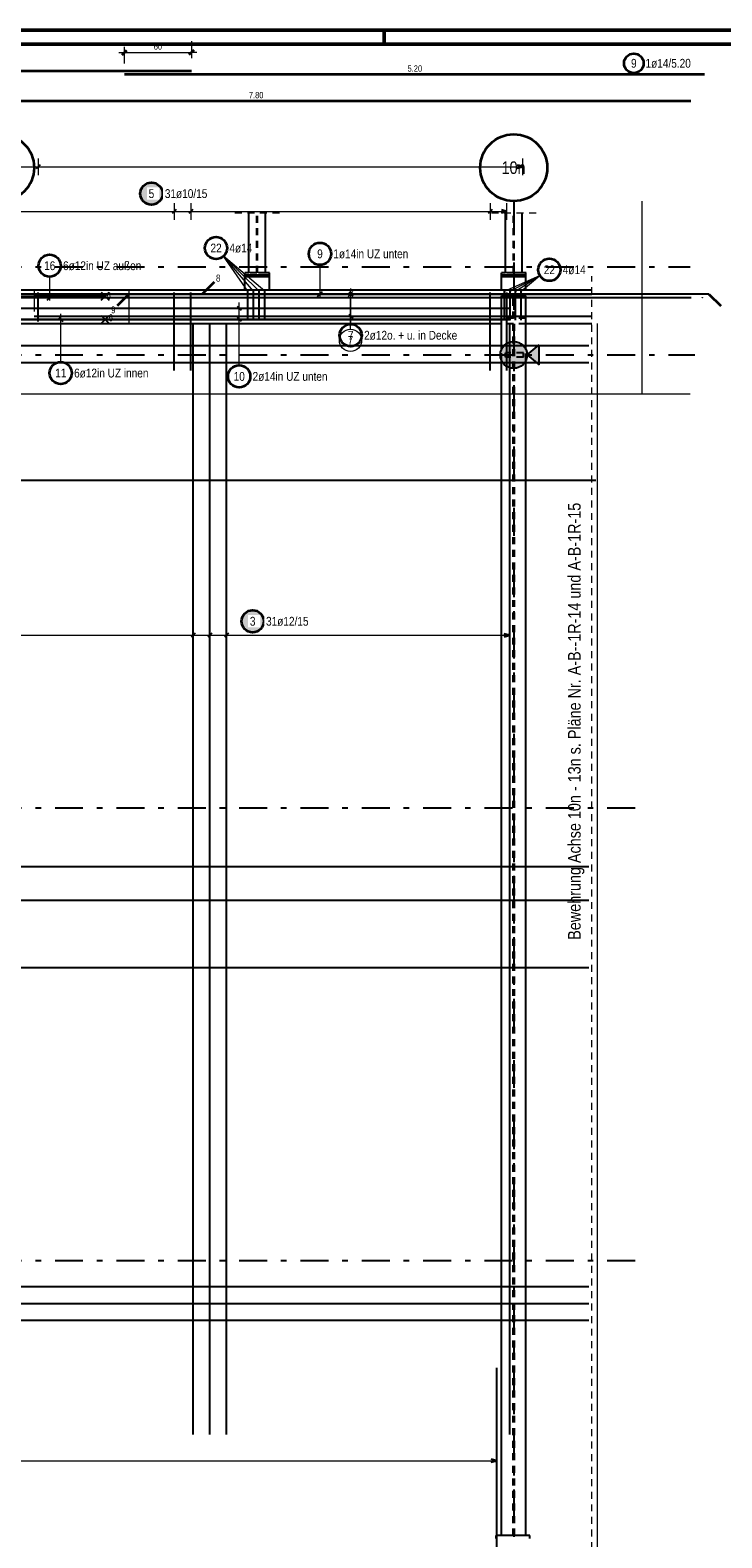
# Model space of a CAD drawing. Header units: millimetres. Extents: x -12 to 115, y -12 to 52.
# Tile 10 of 21: x 25 to 37, y 15 to 42. Entities that reach past the tile are written whole.
import ezdxf
from ezdxf.enums import TextEntityAlignment as Align

# ---------------------------------------------------------------- set-up
doc = ezdxf.new("R2010")
doc.units = ezdxf.units.MM
doc.linetypes.add('DASHDOTX2', pattern=[2, 1, -0.5, 0, -0.5])
doc.linetypes.add('HIDDEN', pattern=[0.375, 0.25, -0.125])
for name, color, linetype, lineweight in [('Achsen', 7, 'Continuous', 20), ('Bewehrung untere Lage', 7, 'Continuous', 20), ('Geschnittene Kanten', 7, 'Continuous', 20), ('Schraffuren', 7, 'Continuous', 20), ('Unterzug', 7, 'Continuous', 20)]:
    doc.layers.add(name, color=color, linetype=linetype, lineweight=lineweight)
doc.styles.add('Arial Narrow', font='ARIALN.TTF')
doc.dimstyles.new('Arch_Strakon_dimstyle', dxfattribs={"dimtxt": 17.5, "dimasz": 1, "dimexe": 1.25, "dimexo": 0.0625, "dimgap": 1, "dimtad": 0, "dimzin": 12, "dimdsep": 46, "dimtxsty": 'Arial Narrow', "dimblk": 'Arrowhead_Tick', "dimsah": 1, "dimcen": 0, "dimse1": 1, "dimse2": 1, "dimclrd": 6, "dimclrt": 3, "dimazin": 0, "dimtfac": 1, "dimtdec": 4, "dimtmove": 0, "dimatfit": 3, "dimldrblk": 'NONE', "dimfxl": 1, "dimtvp": 1, "dimtolj": 1, "dimtzin": 0, "dimlwd": 13, "dimarcsym": 2})

# ---------------------------------------------------------------- blocks, each defined once
blk = doc.blocks.new('Arrowhead_Tick')
at = {"color": 2, "linetype": 'Continuous', "lineweight": 35, "ltscale": 0.5}
blk.add_line((4.4, 4.4), (-4.4, -4.4), dxfattribs=at)
at = {"color": 0, "linetype": 'Continuous', "lineweight": -2, "ltscale": 0.5}
for p, q in [((-1, 0), (0, 0)), ((0, 20), (0, -10)), ((10, 0), (0, 0))]:
    blk.add_line(p, q, dxfattribs=at)
blk = doc.blocks.new('*D21')
at = {"layer": 'Defpoints', "color": 0}
for p in [(27.493, 41.65), (26.293, 41.5), (27.493, 41.565)]:
    blk.add_point(p, dxfattribs=at)
at = {"layer": 'Unterzug', "color": 6, "linetype": 'Continuous', "lineweight": 13}
blk.add_line((26.303, 41.65), (27.483, 41.65), dxfattribs=at)
at = {"layer": 'Unterzug', "color": 6, "lineweight": 13, "xscale": 0.01, "yscale": 0.01, "zscale": 0.01, "rotation": 180}
blk.add_blockref('Arrowhead_Tick', (26.293, 41.65), dxfattribs=at)
at = {"layer": 'Unterzug', "color": 6, "lineweight": 13, "xscale": 0.01, "yscale": 0.01, "zscale": 0.01}
blk.add_blockref('Arrowhead_Tick', (27.493, 41.65), dxfattribs=at)
at = {"layer": 'Unterzug', "color": 3, "lineweight": -2, "insert": (26.893, 41.757), "char_height": 0.1125, "attachment_point": 5, "style": 'Arial Narrow'}
blk.add_mtext('\\A1;60', dxfattribs=at)
blk = doc.blocks.new('_None')

msp = doc.modelspace()

# ---------------------------------------------------------------- hatches: boundary and pattern name
at = {"lineweight": 25, "true_color": 0xffffff}
msp.add_hatch(color=7, dxfattribs=at).paths.add_polyline_path([(26.996518, 39.119366), (26.996384, 39.127044), (26.995982, 39.134712), (26.995313, 39.142362), (26.994377, 39.149984), (26.993176, 39.157569), (26.99171, 39.165107), (26.989983, 39.172589), (26.987996, 39.180006), (26.98575, 39.18735), (26.98325, 39.19461), (26.980498, 39.201779), (26.977498, 39.208848), (26.974253, 39.215808), (26.970766, 39.22265), (26.967044, 39.229366), (26.963089, 39.235948), (26.958906, 39.242388), (26.954502, 39.248679), (26.94988, 39.254811), (26.945048, 39.260779), (26.94001, 39.266575), (26.934773, 39.272191), (26.929343, 39.277621), (26.923727, 39.282858), (26.917931, 39.287896), (26.911963, 39.292728), (26.905831, 39.29735), (26.89954, 39.301754), (26.8931, 39.305937), (26.886518, 39.309892), (26.879802, 39.313614), (26.87296, 39.317101), (26.866, 39.320346), (26.858931, 39.323346), (26.851762, 39.326098), (26.844502, 39.328598), (26.837158, 39.330844), (26.829741, 39.332831), (26.822259, 39.334558), (26.814721, 39.336024), (26.807136, 39.337225), (26.799514, 39.338161), (26.791864, 39.33883), (26.784196, 39.339232), (26.776518, 39.339366), (26.76884, 39.339232), (26.761172, 39.33883), (26.753522, 39.338161), (26.7459, 39.337225), (26.738315, 39.336024), (26.730777, 39.334558), (26.723295, 39.332831), (26.715878, 39.330844), (26.708534, 39.328598), (26.701274, 39.326098), (26.694104, 39.323346), (26.687036, 39.320346), (26.680076, 39.317101), (26.673234, 39.313614), (26.666518, 39.309892), (26.659936, 39.305937), (26.653496, 39.301754), (26.647205, 39.29735), (26.641072, 39.292728), (26.635105, 39.287896), (26.629309, 39.282858), (26.623693, 39.277621), (26.618263, 39.272191), (26.613026, 39.266575), (26.607988, 39.260779), (26.603156, 39.254811), (26.598534, 39.248679), (26.59413, 39.242388), (26.589947, 39.235948), (26.585992, 39.229366), (26.582269, 39.22265), (26.578783, 39.215808), (26.575538, 39.208848), (26.572537, 39.201779), (26.569786, 39.19461), (26.567286, 39.18735), (26.56504, 39.180006), (26.563053, 39.172589), (26.561325, 39.165107), (26.55986, 39.157569), (26.558659, 39.149984), (26.557723, 39.142362), (26.557054, 39.134712), (26.556652, 39.127044), (26.556518, 39.119366), (26.556652, 39.111688), (26.557054, 39.10402), (26.557723, 39.09637), (26.558659, 39.088748), (26.55986, 39.081163), (26.561325, 39.073625), (26.563053, 39.066143), (26.56504, 39.058726), (26.567286, 39.051382), (26.569786, 39.044122), (26.572537, 39.036952), (26.575538, 39.029884), (26.578783, 39.022924), (26.582269, 39.016082), (26.585992, 39.009366), (26.589947, 39.002784), (26.59413, 38.996344), (26.598534, 38.990053), (26.603156, 38.98392), (26.607988, 38.977953), (26.613026, 38.972157), (26.618263, 38.966541), (26.623693, 38.961111), (26.629309, 38.955874), (26.635105, 38.950836), (26.641072, 38.946004), (26.647205, 38.941382), (26.653496, 38.936978), (26.659936, 38.932795), (26.666518, 38.92884), (26.673234, 38.925117), (26.680076, 38.921631), (26.687036, 38.918386), (26.694104, 38.915385), (26.701274, 38.912634), (26.708534, 38.910134), (26.715878, 38.907888), (26.723295, 38.905901), (26.730777, 38.904173), (26.738315, 38.902708), (26.7459, 38.901507), (26.753522, 38.900571), (26.761172, 38.899902), (26.76884, 38.8995), (26.776518, 38.899366), (26.784196, 38.8995), (26.791864, 38.899902), (26.799514, 38.900571), (26.807136, 38.901507), (26.814721, 38.902708), (26.822259, 38.904173), (26.829741, 38.905901), (26.837158, 38.907888), (26.844502, 38.910134), (26.851762, 38.912634), (26.858931, 38.915385), (26.866, 38.918386), (26.87296, 38.921631), (26.879802, 38.925117), (26.886518, 38.92884), (26.8931, 38.932795), (26.89954, 38.936978), (26.905831, 38.941382), (26.911963, 38.946004), (26.917931, 38.950836), (26.923727, 38.955874), (26.929343, 38.961111), (26.934773, 38.966541), (26.94001, 38.972157), (26.945048, 38.977953), (26.94988, 38.98392), (26.954502, 38.990053), (26.958906, 38.996344), (26.963089, 39.002784), (26.967044, 39.009366), (26.970766, 39.016082), (26.974253, 39.022924), (26.977498, 39.029884), (26.980498, 39.036952), (26.98325, 39.044122), (26.98575, 39.051382), (26.987996, 39.058726), (26.989983, 39.066143), (26.99171, 39.073625), (26.993176, 39.081163), (26.994377, 39.088748), (26.995313, 39.09637), (26.995982, 39.10402)])
at = {"layer": 'Achsen', "lineweight": 35, "true_color": 0x80ff80}
msp.add_hatch(color=91, dxfattribs=at).paths.add_polyline_path([(33.729533, 36.405885), (33.729533, 36.048162), (33.513099, 36.227023)])
at = {"layer": 'Bewehrung untere Lage', "lineweight": 25, "true_color": 0xffffff}
msp.add_hatch(color=7, dxfattribs=at).paths.add_polyline_path([(28.811742, 31.4511), (28.811608, 31.458778), (28.811206, 31.466446), (28.810537, 31.474096), (28.809601, 31.481718), (28.8084, 31.489302), (28.806935, 31.49684), (28.805207, 31.504323), (28.80322, 31.51174), (28.800975, 31.519084), (28.798475, 31.526344), (28.795723, 31.533513), (28.792722, 31.540582), (28.789477, 31.547542), (28.785991, 31.554384), (28.782268, 31.5611), (28.778313, 31.567682), (28.774131, 31.574122), (28.769726, 31.580413), (28.765105, 31.586545), (28.760272, 31.592513), (28.755234, 31.598309), (28.749997, 31.603925), (28.744567, 31.609355), (28.738951, 31.614592), (28.733156, 31.61963), (28.727188, 31.624462), (28.721055, 31.629084), (28.714765, 31.633488), (28.708324, 31.63767), (28.701742, 31.641625), (28.695026, 31.645348), (28.688184, 31.648835), (28.681224, 31.65208), (28.674156, 31.65508), (28.666987, 31.657832), (28.659726, 31.660332), (28.652382, 31.662577), (28.644965, 31.664565), (28.637483, 31.666292), (28.629945, 31.667758), (28.62236, 31.668959), (28.614739, 31.669895), (28.607089, 31.670564), (28.59942, 31.670966), (28.591742, 31.6711), (28.584064, 31.670966), (28.576396, 31.670564), (28.568746, 31.669895), (28.561124, 31.668959), (28.55354, 31.667758), (28.546002, 31.666292), (28.538519, 31.664565), (28.531102, 31.662577), (28.523759, 31.660332), (28.516498, 31.657832), (28.509329, 31.65508), (28.50226, 31.65208), (28.495301, 31.648835), (28.488459, 31.645348), (28.481742, 31.641625), (28.47516, 31.63767), (28.46872, 31.633488), (28.46243, 31.629084), (28.456297, 31.624462), (28.450329, 31.61963), (28.444534, 31.614592), (28.438917, 31.609355), (28.433488, 31.603925), (28.42825, 31.598309), (28.423212, 31.592513), (28.41838, 31.586545), (28.413759, 31.580413), (28.409354, 31.574122), (28.405172, 31.567682), (28.401217, 31.5611), (28.397494, 31.554384), (28.394008, 31.547542), (28.390762, 31.540582), (28.387762, 31.533513), (28.38501, 31.526344), (28.38251, 31.519084), (28.380265, 31.51174), (28.378277, 31.504323), (28.37655, 31.49684), (28.375085, 31.489302), (28.373883, 31.481718), (28.372947, 31.474096), (28.372278, 31.466446), (28.371876, 31.458778), (28.371742, 31.4511), (28.371876, 31.443422), (28.372278, 31.435753), (28.372947, 31.428104), (28.373883, 31.420482), (28.375085, 31.412897), (28.37655, 31.405359), (28.378277, 31.397877), (28.380265, 31.39046), (28.38251, 31.383116), (28.38501, 31.375855), (28.387762, 31.368686), (28.390762, 31.361618), (28.394008, 31.354658), (28.397494, 31.347816), (28.401217, 31.3411), (28.405172, 31.334518), (28.409354, 31.328077), (28.413759, 31.321787), (28.41838, 31.315654), (28.423212, 31.309687), (28.42825, 31.303891), (28.433488, 31.298275), (28.438917, 31.292845), (28.444534, 31.287608), (28.450329, 31.28257), (28.456297, 31.277738), (28.46243, 31.273116), (28.46872, 31.268712), (28.47516, 31.264529), (28.481742, 31.260574), (28.488459, 31.256851), (28.495301, 31.253365), (28.50226, 31.25012), (28.509329, 31.247119), (28.516498, 31.244368), (28.523759, 31.241867), (28.531102, 31.239622), (28.538519, 31.237635), (28.546002, 31.235907), (28.55354, 31.234442), (28.561124, 31.233241), (28.568746, 31.232305), (28.576396, 31.231636), (28.584064, 31.231234), (28.591742, 31.2311), (28.59942, 31.231234), (28.607089, 31.231636), (28.614739, 31.232305), (28.62236, 31.233241), (28.629945, 31.234442), (28.637483, 31.235907), (28.644965, 31.237635), (28.652382, 31.239622), (28.659726, 31.241867), (28.666987, 31.244368), (28.674156, 31.247119), (28.681224, 31.25012), (28.688184, 31.253365), (28.695026, 31.256851), (28.701742, 31.260574), (28.708324, 31.264529), (28.714765, 31.268712), (28.721055, 31.273116), (28.727188, 31.277738), (28.733156, 31.28257), (28.738951, 31.287608), (28.744567, 31.292845), (28.749997, 31.298275), (28.755234, 31.303891), (28.760272, 31.309687), (28.765105, 31.315654), (28.769726, 31.321787), (28.774131, 31.328077), (28.778313, 31.334518), (28.782268, 31.3411), (28.785991, 31.347816), (28.789477, 31.354658), (28.792722, 31.361618), (28.795723, 31.368686), (28.798475, 31.375855), (28.800975, 31.383116), (28.80322, 31.39046), (28.805207, 31.397877), (28.806935, 31.405359), (28.8084, 31.412897), (28.809601, 31.420482), (28.810537, 31.428104), (28.811206, 31.435753)])
at = {"layer": 'Schraffuren', "lineweight": 35, "true_color": 0xd7ffd7}
msp.add_hatch(color=254, dxfattribs=at).paths.add_polyline_path([(33.513099, 36.227023), (33.51302, 36.233203), (33.512781, 36.239378), (33.512383, 36.245545), (33.511827, 36.2517), (33.511113, 36.257839), (33.51024, 36.263957), (33.509211, 36.270051), (33.508025, 36.276116), (33.506683, 36.282148), (33.505186, 36.288144), (33.503535, 36.2941), (33.501732, 36.300011), (33.499777, 36.305874), (33.497671, 36.311684), (33.495417, 36.317438), (33.493015, 36.323132), (33.490468, 36.328763), (33.487776, 36.334326), (33.484942, 36.339818), (33.481968, 36.345235), (33.478855, 36.350574), (33.475605, 36.35583), (33.472222, 36.361002), (33.468706, 36.366084), (33.465061, 36.371075), (33.461288, 36.37597), (33.45739, 36.380766), (33.453371, 36.38546), (33.449232, 36.390049), (33.444976, 36.39453), (33.440606, 36.3989), (33.436125, 36.403156), (33.431536, 36.407295), (33.426842, 36.411315), (33.422045, 36.415212), (33.417151, 36.418985), (33.41216, 36.42263), (33.407078, 36.426146), (33.401906, 36.42953), (33.396649, 36.432779), (33.391311, 36.435892), (33.385894, 36.438866), (33.380402, 36.4417), (33.374839, 36.444392), (33.369208, 36.446939), (33.363514, 36.449341), (33.35776, 36.451595), (33.351949, 36.453701), (33.346087, 36.455656), (33.340176, 36.457459), (33.33422, 36.45911), (33.328224, 36.460607), (33.322192, 36.461949), (33.316127, 36.463135), (33.310033, 36.464164), (33.303915, 36.465037), (33.297776, 36.465751), (33.291621, 36.466308), (33.285454, 36.466705), (33.279279, 36.466944), (33.273099, 36.467023), (33.26692, 36.466944), (33.260744, 36.466705), (33.254577, 36.466308), (33.248422, 36.465751), (33.242284, 36.465037), (33.236165, 36.464164), (33.230072, 36.463135), (33.224007, 36.461949), (33.217974, 36.460607), (33.211978, 36.45911), (33.206023, 36.457459), (33.200112, 36.455656), (33.194249, 36.453701), (33.188439, 36.451595), (33.182684, 36.449341), (33.17699, 36.446939), (33.17136, 36.444392), (33.165797, 36.4417), (33.160305, 36.438866), (33.154888, 36.435892), (33.149549, 36.432779), (33.144292, 36.42953), (33.139121, 36.426146), (33.134038, 36.42263), (33.129048, 36.418985), (33.124153, 36.415212), (33.119357, 36.411315), (33.114663, 36.407295), (33.110074, 36.403156), (33.105593, 36.3989), (33.101223, 36.39453), (33.096967, 36.390049), (33.092828, 36.38546), (33.088808, 36.380766), (33.08491, 36.37597), (33.081138, 36.371075), (33.077492, 36.366084), (33.073977, 36.361002), (33.070593, 36.35583), (33.067344, 36.350574), (33.064231, 36.345235), (33.061256, 36.339818), (33.058422, 36.334326), (33.055731, 36.328763), (33.053183, 36.323132), (33.050781, 36.317438), (33.048527, 36.311684), (33.046422, 36.305874), (33.044467, 36.300011), (33.042663, 36.2941), (33.041013, 36.288144), (33.039516, 36.282148), (33.038174, 36.276116), (33.036988, 36.270051), (33.035958, 36.263957), (33.035086, 36.257839), (33.034371, 36.2517), (33.033815, 36.245545), (33.033417, 36.239378), (33.033179, 36.233203), (33.033099, 36.227023), (33.033179, 36.220844), (33.033417, 36.214668), (33.033815, 36.208501), (33.034371, 36.202346), (33.035086, 36.196208), (33.035958, 36.19009), (33.036988, 36.183996), (33.038174, 36.177931), (33.039516, 36.171898), (33.041013, 36.165902), (33.042663, 36.159947), (33.044467, 36.154036), (33.046422, 36.148173), (33.048527, 36.142363), (33.050781, 36.136609), (33.053183, 36.130914), (33.055731, 36.125284), (33.058422, 36.119721), (33.061256, 36.114229), (33.064231, 36.108812), (33.067344, 36.103473), (33.070593, 36.098216), (33.073977, 36.093045), (33.077492, 36.087962), (33.081138, 36.082972), (33.08491, 36.078077), (33.088808, 36.073281), (33.092828, 36.068587), (33.096967, 36.063998), (33.101223, 36.059517), (33.105593, 36.055147), (33.110074, 36.050891), (33.114663, 36.046752), (33.119357, 36.042732), (33.124153, 36.038835), (33.129048, 36.035062), (33.134038, 36.031417), (33.139121, 36.027901), (33.144292, 36.024517), (33.149549, 36.021268), (33.154888, 36.018155), (33.160305, 36.01518), (33.165797, 36.012346), (33.17136, 36.009655), (33.17699, 36.007107), (33.182684, 36.004706), (33.188439, 36.002451), (33.194249, 36.000346), (33.200112, 35.998391), (33.206023, 35.996587), (33.211978, 35.994937), (33.217974, 35.99344), (33.224007, 35.992098), (33.230072, 35.990912), (33.236165, 35.989882), (33.242284, 35.98901), (33.248422, 35.988295), (33.254577, 35.987739), (33.260744, 35.987342), (33.26692, 35.987103), (33.273099, 35.987023), (33.279279, 35.987103), (33.285454, 35.987342), (33.291621, 35.987739), (33.297776, 35.988295), (33.303915, 35.98901), (33.310033, 35.989882), (33.316127, 35.990912), (33.322192, 35.992098), (33.328224, 35.99344), (33.33422, 35.994937), (33.340176, 35.996587), (33.346087, 35.998391), (33.351949, 36.000346), (33.35776, 36.002451), (33.363514, 36.004706), (33.369208, 36.007107), (33.374839, 36.009655), (33.380402, 36.012346), (33.385894, 36.01518), (33.391311, 36.018155), (33.396649, 36.021268), (33.401906, 36.024517), (33.407078, 36.027901), (33.41216, 36.031417), (33.417151, 36.035062), (33.422045, 36.038835), (33.426842, 36.042732), (33.431536, 36.046752), (33.436125, 36.050891), (33.440606, 36.055147), (33.444976, 36.059517), (33.449232, 36.063998), (33.453371, 36.068587), (33.45739, 36.073281), (33.461288, 36.078077), (33.465061, 36.082972), (33.468706, 36.087962), (33.472222, 36.093045), (33.475605, 36.098216), (33.478855, 36.103473), (33.481968, 36.108812), (33.484942, 36.114229), (33.487776, 36.119721), (33.490468, 36.125284), (33.493015, 36.130914), (33.495417, 36.136609), (33.497671, 36.142363), (33.499777, 36.148173), (33.501732, 36.154036), (33.503535, 36.159947), (33.505186, 36.165902), (33.506683, 36.171898), (33.508025, 36.177931), (33.509211, 36.183996), (33.51024, 36.19009), (33.511113, 36.196208), (33.511827, 36.202346), (33.512383, 36.208501), (33.512781, 36.214668), (33.51302, 36.220844)])

# ---------------------------------------------------------------- linework, layer by layer
at = {"color": 4, "linetype": 'Continuous', "lineweight": 50}
for p, q in [((59.45, 42.05), (0, 42.05)), ((59.2, 41.8), (1, 41.8))]:
    msp.add_line(p, q, dxfattribs=at)
at = {"color": 4, "linetype": 'Continuous', "lineweight": 50, "ltscale": 0.2}
msp.add_line((30.95, 42.05), (30.95, 41.8), dxfattribs=at)
at = {"color": 2, "linetype": 'Continuous', "lineweight": 35, "ltscale": 0.5}
msp.add_line((36.448032, 40.779178), (20.848032, 40.779178), dxfattribs=at)
at = {"color": 5, "linetype": 'Continuous', "lineweight": 18, "ltscale": 0.5}
for p, q in [((27.185698, 38.95), (27.185698, 38.65)), ((27.483966, 38.95), (27.483966, 38.65)), ((32.852798, 38.95), (32.852798, 38.65)), ((33.151066, 38.65), (33.151066, 38.95)), ((24.203014, 38.8), (33.151066, 38.8)), ((28.507327, 37.367672), (28.070476, 37.996019)), ((28.607327, 37.367672), (28.070476, 37.996019)), ((28.707327, 37.367672), (28.070476, 37.996019)), ((28.807327, 37.367672), (28.070476, 37.996019)), ((24.951469, 37.626452), (24.951469, 37.202849)), ((33.107527, 37.367672), (33.740156, 37.650444)), ((33.207527, 37.367672), (33.740156, 37.650444)), ((33.307527, 37.367672), (33.740156, 37.650444)), ((33.407527, 37.367672), (33.740156, 37.650444)), ((30.2, 37.317023), (30.5, 37.317023)), ((30.35, 36.82345), (30.35, 37.417023)), ((30.2, 36.92345), (30.5, 36.92345)), ((30.35, 36.779488), (30.35, 36.82345))]:
    msp.add_line(p, q, dxfattribs=at)
at = {"color": 3, "linetype": 'DASHDOTX2', "lineweight": 25, "ltscale": 0.5}
msp.add_line((33.273061, 38.984048), (33.273061, 1.174541), dxfattribs=at)
at = {"color": 3, "linetype": 'Continuous', "lineweight": 25, "ltscale": 0.5}
for p, q in [((27.221053, 38.835355), (27.150343, 38.764645)), ((27.519322, 38.835355), (27.448611, 38.764645)), ((32.888153, 38.835355), (32.817443, 38.764645)), ((33.151066, 38.8), (33.051066, 38.826795)), ((33.051066, 38.773205), (33.151066, 38.8)), ((24.672931, 37.317023), (34.672931, 37.317023)), ((25.875648, 37.208605), (26.017069, 37.350026)), ((25.875648, 37.350026), (26.017069, 37.208605)), ((27.185698, 35.947023), (27.185698, 37.347023)), ((27.483966, 35.947023), (27.483966, 37.347023)), ((28.507327, 36.847679), (28.507327, 37.367672)), ((28.607327, 36.847679), (28.607327, 37.367672)), ((28.707327, 36.847679), (28.707327, 37.367672)), ((28.807327, 36.847679), (28.807327, 37.367672)), ((30.314645, 37.352379), (30.385355, 37.281668)), ((32.852798, 35.947023), (32.852798, 37.347023)), ((33.107527, 36.847679), (33.107527, 37.367672)), ((33.151066, 35.947023), (33.151066, 37.347023)), ((33.207527, 36.847679), (33.207527, 37.367672)), ((33.307527, 36.847679), (33.307527, 37.367672)), ((33.407527, 36.847679), (33.407527, 37.367672)), ((5.946358, 37.279316), (25.946358, 37.279316)), ((36.454911, 37.252849), (20.854911, 37.252849)), ((24.907275, 37.208654), (24.995663, 37.297043)), ((5.946358, 36.861013), (25.946358, 36.861013)), ((24.672931, 36.92345), (34.672931, 36.92345)), ((25.875648, 36.790302), (26.017069, 36.931724)), ((25.875648, 36.931724), (26.017069, 36.790302)), ((30.314645, 36.958805), (30.385355, 36.888094))]:
    msp.add_line(p, q, dxfattribs=at)
at = {"color": 5, "linetype": 'HIDDEN', "lineweight": 18, "ltscale": 0.5}
for p, q in [((29.072915, 38.76603), (28.272915, 38.76603)), ((33.673115, 38.76603), (32.873115, 38.76603)), ((34.672931, 10.317023), (34.672931, 37.637023))]:
    msp.add_line(p, q, dxfattribs=at)
at = {"color": 3, "linetype": 'Continuous', "lineweight": 25}
for p, q in [((28.522915, 37.69703), (28.522915, 38.76603)), ((28.822915, 37.69703), (28.822915, 38.76603)), ((33.123115, 37.69703), (33.123115, 38.76603)), ((33.423115, 37.69703), (33.423115, 38.76603)), ((28.452851, 37.65703), (28.452851, 37.69703)), ((28.452851, 37.627023), (28.452851, 37.65703)), ((28.452851, 37.387023), (28.452851, 37.627023)), ((28.522915, 37.69703), (28.452915, 37.69703)), ((28.892915, 37.65703), (28.452915, 37.65703)), ((28.892915, 37.627023), (28.452915, 37.627023)), ((28.892915, 37.69703), (28.822915, 37.69703)), ((28.892814, 37.65703), (28.892814, 37.69703)), ((28.892814, 37.627023), (28.892814, 37.65703)), ((28.892814, 37.387023), (28.892814, 37.627023)), ((33.053051, 37.65703), (33.053051, 37.69703)), ((33.053051, 37.627023), (33.053051, 37.65703)), ((33.053051, 37.387023), (33.053051, 37.627023)), ((33.123115, 37.69703), (33.053115, 37.69703)), ((33.493115, 37.65703), (33.053115, 37.65703)), ((33.493115, 37.627023), (33.053115, 37.627023)), ((33.493115, 37.69703), (33.423115, 37.69703)), ((33.493014, 37.65703), (33.493014, 37.69703)), ((33.493014, 37.627023), (33.493014, 37.65703)), ((33.493014, 37.387023), (33.493014, 37.627023)), ((34.672931, 37.387023), (4.202915, 37.387023)), ((33.052207, 36.320436), (33.052207, 37.287023)), ((33.492207, 37.287023), (33.052207, 37.287023)), ((33.492207, 36.323776), (33.492207, 37.287023)), ((33.052207, 36.787023), (24.292207, 36.787023)), ((34.672931, 36.787023), (33.492207, 36.787023)), ((33.052207, 15.057071), (33.052207, 36.133611)), ((33.492207, 15.057071), (33.492207, 36.130271)), ((32.960222, 15.007071), (32.960222, 15.057071)), ((33.560222, 15.057071), (32.960222, 15.057071)), ((33.560222, 15.007071), (33.560222, 15.057071))]:
    msp.add_line(p, q, dxfattribs=at)
at = {"color": 3, "linetype": 'HIDDEN', "lineweight": 25, "ltscale": 0.5}
for p, q in [((28.665815, 37.69703), (28.665815, 38.76603)), ((28.680015, 37.69703), (28.680015, 38.76603)), ((33.266015, 37.69703), (33.266015, 38.76603)), ((33.280215, 37.69703), (33.280215, 38.76603)), ((28.665815, 37.69703), (28.522915, 37.69703)), ((28.822915, 37.69703), (28.680015, 37.69703)), ((33.266015, 37.69703), (33.123115, 37.69703)), ((33.423115, 37.69703), (33.280215, 37.69703)), ((33.260207, 37.274357), (33.052207, 37.274357)), ((33.260207, 15.057071), (33.260207, 37.274357)), ((33.284207, 15.057071), (33.284207, 37.274357)), ((33.492207, 37.274357), (33.284207, 37.274357)), ((33.260207, 36.899697), (33.052207, 36.899697)), ((33.492207, 36.88703), (33.052207, 36.88703)), ((33.492207, 36.787023), (33.052207, 36.787023)), ((33.492207, 36.899697), (33.284207, 36.899697)), ((33.052207, 36.133611), (33.052207, 36.320436)), ((33.125976, 36.187023), (33.125976, 36.267023)), ((33.445976, 36.267023), (33.125976, 36.267023)), ((33.445976, 36.187023), (33.445976, 36.267023)), ((33.492207, 36.130271), (33.492207, 36.323776)), ((33.445976, 36.187023), (33.125976, 36.187023))]:
    msp.add_line(p, q, dxfattribs=at)
at = {"color": 9, "linetype": 'Continuous', "lineweight": 0}
for p, q in [((24.672931, 37.387023), (24.672931, 37.006215)), ((24.672931, 37.387023), (34.672931, 37.387023)), ((20.854911, 35.528842), (36.43784, 35.528842))]:
    msp.add_line(p, q, dxfattribs=at)
at = {"color": 9, "linetype": 'HIDDEN', "lineweight": 0, "ltscale": 0.5}
msp.add_line((34.672931, 37.317023), (24.672931, 37.317023), dxfattribs=at)
at = {"color": 9, "linetype": 'Continuous', "lineweight": 0, "ltscale": 0.5}
for p, q in [((30.390204, 37.361218), (30.301816, 37.272829)), ((30.34601, 36.688933), (30.34601, 37.367023))]:
    msp.add_line(p, q, dxfattribs=at)
at = {"color": 2, "linetype": 'Continuous', "lineweight": 35}
for centre in [(24.073061, 39.584048), (33.273061, 39.584048)]:
    msp.add_circle(centre, 0.6, dxfattribs=at)
at = {"color": 2, "linetype": 'Continuous', "lineweight": 35, "ltscale": 0.5}
for centre in [(26.776518, 39.119366), (27.934966, 38.143114), (24.951469, 37.826452), (33.911379, 37.753801), (30.35, 36.579488)]:
    msp.add_circle(centre, 0.2, dxfattribs=at)
at = {"color": 9, "linetype": 'Continuous', "lineweight": 0}
for centre in [(33.261072, 37.274357), (36.654911, 37.252849), (33.052243, 36.787023), (33.261072, 36.899697)]:
    msp.add_circle(centre, 0.00222, dxfattribs=at)
at = {"color": 9, "linetype": 'Continuous', "lineweight": 0, "ltscale": 0.5}
msp.add_circle((30.34601, 36.488933), 0.2, dxfattribs=at)
at = {"layer": 'Achsen', "color": 3, "linetype": 'DASHDOTX2', "lineweight": 25, "ltscale": 0.5}
for p, q in [((3.049386, 37.807023), (36.43784, 37.807023)), ((3.049386, 36.227023), (36.519696, 36.227023)), ((3.049386, 28.107023), (35.52926, 28.107023)), ((3.049386, 19.987023), (35.52926, 19.987023))]:
    msp.add_line(p, q, dxfattribs=at)
at = {"layer": 'Achsen', "color": 3, "linetype": 'Continuous', "lineweight": 25}
for p, q in [((33.513099, 36.227023), (33.729533, 36.405885)), ((33.513099, 36.227023), (33.729533, 36.048162)), ((33.729533, 36.048162), (33.729533, 36.405885))]:
    msp.add_line(p, q, dxfattribs=at)
at = {"layer": 'Bewehrung untere Lage', "color": 5, "linetype": 'Continuous', "lineweight": 18, "ltscale": 0.5}
for p, q in [((24.744095, 39.75), (24.744095, 39.45)), ((33.437443, 39.45), (33.437443, 39.75)), ((5.805014, 39.6), (33.437443, 39.6)), ((28.2, 37.066404), (28.5, 37.066404)), ((28.35, 36.765956), (28.35, 37.166404)), ((25, 36.862327), (25.3, 36.862327)), ((25.15, 36.762327), (25.15, 36.962327)), ((28.2, 36.865956), (28.5, 36.865956)), ((28.35, 36.04195), (28.35, 36.765956)), ((25.15, 36.10175), (25.15, 36.762327)), ((24.238688, 31.2), (33.202237, 31.2)), ((27.525323, 31.35), (27.525323, 31.05)), ((27.824108, 31.35), (27.824108, 31.05)), ((28.122893, 31.35), (28.122893, 31.05)), ((33.202237, 31.05), (33.202237, 31.35)), ((32.970934, 16.25), (32.970934, 16.55)), ((6.024207, 16.4), (32.970934, 16.4))]:
    msp.add_line(p, q, dxfattribs=at)
at = {"layer": 'Bewehrung untere Lage', "color": 3, "linetype": 'Continuous', "lineweight": 25, "ltscale": 0.5}
for p, q in [((24.77945, 39.635355), (24.708739, 39.564645)), ((33.437443, 39.6), (33.337443, 39.626795)), ((33.337443, 39.573205), (33.437443, 39.6)), ((24.744095, 36.82703), (24.744095, 37.347023)), ((24.140651, 37.066404), (33.200651, 37.066404)), ((28.314645, 37.101759), (28.385355, 37.031048)), ((24.140651, 36.865956), (33.200651, 36.865956)), ((24.149686, 36.862327), (33.209686, 36.862327)), ((25.114645, 36.897683), (25.185355, 36.826972)), ((27.525323, 16.867023), (27.525323, 36.767023)), ((27.824108, 16.867023), (27.824108, 36.767023)), ((28.122893, 16.867023), (28.122893, 36.767023)), ((28.314645, 36.901311), (28.385355, 36.8306)), ((33.202237, 16.867023), (33.202237, 36.767023)), ((17.222152, 36.39373), (34.622152, 36.39373)), ((17.222152, 36.092436), (34.622152, 36.092436)), ((27.560678, 31.235355), (27.489967, 31.164645)), ((27.859463, 31.235355), (27.788752, 31.164645)), ((28.158248, 31.235355), (28.087537, 31.164645)), ((33.202237, 31.2), (33.102237, 31.226795)), ((33.102237, 31.173205), (33.202237, 31.2)), ((17.222152, 27.053626), (34.622152, 27.053626)), ((17.222152, 26.451039), (34.622152, 26.451039)), ((17.222152, 25.245864), (34.622152, 25.245864)), ((17.222152, 19.521285), (34.622152, 19.521285)), ((17.222152, 19.219991), (34.622152, 19.219991)), ((17.222152, 18.918697), (34.622152, 18.918697)), ((32.970934, 10.667052), (32.970934, 18.067052)), ((32.970934, 16.4), (32.870934, 16.426795)), ((32.870934, 16.373205), (32.970934, 16.4))]:
    msp.add_line(p, q, dxfattribs=at)
at = {"layer": 'Bewehrung untere Lage', "color": 9, "linetype": 'Continuous', "lineweight": 0}
msp.add_line((34.772952, 3.567023), (34.772952, 36.790564), dxfattribs=at)
at = {"layer": 'Bewehrung untere Lage', "color": 3, "linetype": 'Continuous', "lineweight": 25}
msp.add_line((20.534788, 33.982451), (34.743321, 33.982451), dxfattribs=at)
at = {"layer": 'Bewehrung untere Lage', "color": 2, "linetype": 'Continuous', "lineweight": 35, "ltscale": 0.5}
for centre in [(25.15, 35.90175), (28.35, 35.84195), (28.591742, 31.4511)]:
    msp.add_circle(centre, 0.2, dxfattribs=at)
at = {"layer": 'Geschnittene Kanten', "color": 3, "linetype": 'Continuous', "lineweight": 25}
msp.add_circle((33.273099, 36.227023), 0.24, dxfattribs=at)
at = {"layer": 'Unterzug', "color": 2, "linetype": 'Continuous', "lineweight": 35, "ltscale": 0.5}
for p, q in [((7.493115, 41.320585), (27.493115, 41.320585)), ((36.69305, 41.256153), (26.29305, 41.256153)), ((26.373061, 37.317023), (26.160929, 37.104891)), ((27.693014, 37.323556), (27.905146, 37.535688)), ((36.773061, 37.317023), (36.985193, 37.104891))]:
    msp.add_line(p, q, dxfattribs=at)
at = {"layer": 'Unterzug', "color": 9, "linetype": 'Continuous', "lineweight": 0}
for p, q in [((35.573061, 38.984048), (35.573061, 35.528842)), ((26.373061, 37.387023), (26.373061, 36.787023))]:
    msp.add_line(p, q, dxfattribs=at)
at = {"layer": 'Unterzug', "color": 5, "linetype": 'Continuous', "lineweight": 18, "ltscale": 0.5}
msp.add_line((29.797966, 37.839242), (29.797966, 37.267023), dxfattribs=at)
at = {"layer": 'Unterzug', "color": 3, "linetype": 'Continuous', "lineweight": 25, "ltscale": 0.5}
for p, q in [((7.693014, 37.323556), (27.693014, 37.323556)), ((36.773061, 37.317023), (26.373061, 37.317023)), ((29.753772, 37.272829), (29.842161, 37.361218))]:
    msp.add_line(p, q, dxfattribs=at)
at = {"layer": 'Unterzug', "color": 9, "linetype": 'Continuous', "lineweight": 0}
for centre in [(26.29305, 41.500178), (27.493115, 41.565003)]:
    msp.add_circle(centre, 0.00222, dxfattribs=at)
at = {"layer": 'Unterzug', "color": 2, "linetype": 'Continuous', "lineweight": 35, "ltscale": 0.5}
for centre, radius in [((35.425973, 41.455706), 0.175), ((29.797966, 38.039242), 0.2)]:
    msp.add_circle(centre, radius, dxfattribs=at)

# ---------------------------------------------------------------- texts
at = {"color": 4, "lineweight": 50, "style": 'Arial Narrow'}
msp.add_text('10n', height=0.225, dxfattribs=at).set_placement((33.269861, 39.584048), align=Align.MIDDLE_CENTER)
at = {"color": 9, "lineweight": 0, "style": 'Arial Narrow'}
for p in [(25.970521, 37.227263), (26.006874, 36.831011)]:
    msp.add_text('6', height=0.125, dxfattribs=at).set_placement(p)
at = {"color": 3, "lineweight": 25, "insert": (28.524282, 40.941678), "char_height": 0.1125, "attachment_point": 1, "line_spacing_factor": 0.9, "style": 'Arial Narrow'}
msp.add_mtext('7.80', dxfattribs=at)
at = {"color": 2, "lineweight": 35, "char_height": 0.1575, "attachment_point": 1, "line_spacing_factor": 0.9, "style": 'Arial Narrow'}
for s, insert in [('22', (27.835741, 38.221864)), ('4ø14', (28.174966, 38.221864)), ('16', (24.852244, 37.905202)), ('6ø12in UZ außen', (25.191469, 37.905202)), ('22', (33.812154, 37.832551)), ('4ø14', (34.151379, 37.832551)), ('7', (30.300387, 36.658238)), ('2ø12o. + u. in Decke', (30.59, 36.658238))]:
    msp.add_mtext(s, dxfattribs=dict(at, insert=insert))
at = {"color": 9, "lineweight": 0, "insert": (30.296397, 36.567683), "char_height": 0.1575, "attachment_point": 1, "line_spacing_factor": 0.9, "style": 'Arial Narrow'}
msp.add_mtext('7', dxfattribs=at)
at = {"layer": 'Achsen', "color": 4, "lineweight": 50, "style": 'Arial Narrow'}
msp.add_text('Bewehrung Achse 10n - 13n s. Pläne Nr. A-B--1R-14 und A-B-1R-15', height=0.225, rotation=90, dxfattribs=at).set_placement((34.472666, 25.740363))
at = {"layer": 'Bewehrung untere Lage', "color": 2, "lineweight": 35, "char_height": 0.1575, "attachment_point": 1, "line_spacing_factor": 0.9, "style": 'Arial Narrow'}
for s, insert in [('11', (25.050775, 35.9805)), ('6ø12in UZ innen', (25.39, 35.9805)), ('10', (28.250775, 35.9207)), ('2ø14in UZ unten', (28.59, 35.9207))]:
    msp.add_mtext(s, dxfattribs=dict(at, insert=insert))
at = {"layer": 'Unterzug', "color": 3, "lineweight": 25, "insert": (31.3693, 41.418653), "char_height": 0.1125, "attachment_point": 1, "line_spacing_factor": 0.9, "style": 'Arial Narrow'}
msp.add_mtext('5.20', dxfattribs=at)
at = {"layer": 'Unterzug', "color": 2, "lineweight": 35, "attachment_point": 1, "line_spacing_factor": 0.9, "style": 'Arial Narrow'}
for s, insert, char_height in [('9', (35.37636, 41.534456), 0.1575), ('1ø14/5.20', (35.635973, 41.534456), 0.1575), ('9', (29.748354, 38.117992), 0.1575), ('1ø14in UZ unten', (30.037966, 38.117992), 0.1575), ('8', (27.934521, 37.666938), 0.125), ('9', (26.052804, 37.098641), 0.125)]:
    msp.add_mtext(s, dxfattribs=dict(at, insert=insert, char_height=char_height))

# ---------------------------------------------------------------- dimensions: what is measured, and where the dimension line sits
at = {"layer": 'Unterzug', "lineweight": -2}
dim = msp.add_linear_dim(base=(27.493115, 41.65), p1=(26.29305, 41.500178), p2=(27.493115, 41.565003), text='60', dimstyle='Arch_Strakon_dimstyle', override={"dimscale": 0.01, "dimtxt": 11.25, "dimasz": 1, "dimgap": 5, "dimtad": 1, "dimjust": 0, "dimtih": 0, "dimtoh": 0, "dimdec": 4, "dimdsep": 46, "dimtxsty": 'Arial Narrow', "dimclrd": 6, "dimclrt": 3, "dimtix": 1, "dimtofl": 255, "dimtmove": 0, "dimatfit": 2, "dimfxl": 0, "dimfxlon": 0, "dimtvp": 44.444444, "dimlwd": 13}, dxfattribs=at)
dim.commit()
dim.dimension.update_dxf_attribs({"geometry": '*D21', "text_midpoint": (26.893082, 41.65), "dimtype": 160})

# ---------------------------------------------------------------- next in the draw order: texts
at = {"color": 2, "lineweight": 35, "char_height": 0.1575, "attachment_point": 1, "line_spacing_factor": 0.9, "style": 'Arial Narrow', "bg_fill": 3, "box_fill_scale": 1.2, "bg_fill_color": 256, "bg_fill_true_color": 13158600, "bg_fill_transparency": 0}
for s, insert in [('31ø10/15', (27.016518, 39.198116)), ('5', (26.726905, 39.198116))]:
    msp.add_mtext(s, dxfattribs=dict(at, insert=insert))
at = {"layer": 'Bewehrung untere Lage', "color": 2, "lineweight": 35, "char_height": 0.1575, "attachment_point": 1, "line_spacing_factor": 0.9, "style": 'Arial Narrow', "bg_fill": 3, "box_fill_scale": 1.2, "bg_fill_color": 256, "bg_fill_true_color": 13158600, "bg_fill_transparency": 0}
for s, insert in [('3', (28.54213, 31.52985)), ('31ø12/15', (28.831742, 31.52985))]:
    msp.add_mtext(s, dxfattribs=dict(at, insert=insert))

doc.saveas('drawing.dxf')
